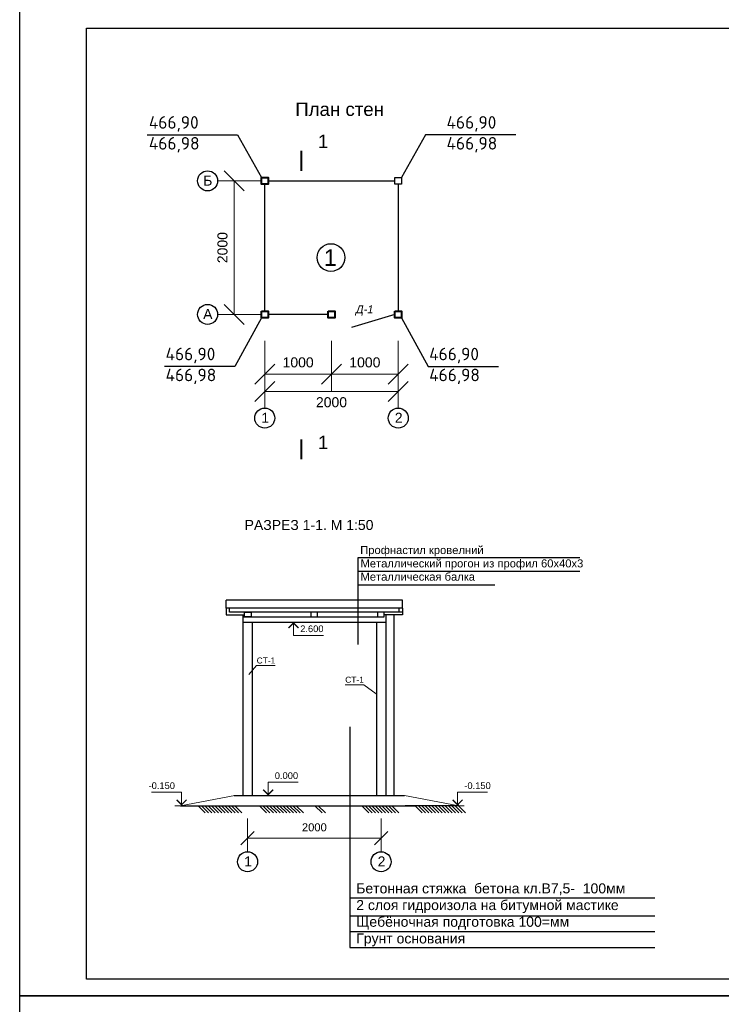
# Model space of a CAD drawing. Header units: millimetres. Extents: x 595270325 to 595481810, y -115960014 to -115841171.
# Tile 12 of 18: x 595270328 to 595280841, y -115885956 to -115871206. Entities that reach past the tile are written whole.
import ezdxf
from ezdxf.enums import TextEntityAlignment as Align

# ---------------------------------------------------------------- set-up
doc = ezdxf.new("R2010")
doc.units = ezdxf.units.MM
doc.layers.add('стена', color=7, linetype='Continuous')
doc.layers.add('стены', color=1, linetype='Continuous')
doc.styles.add('Arial 3.', font='arial.ttf')
doc.styles.get("Standard").update_dxf_attribs({"font": 'arial.ttf'})
doc.styles.add('Times New Roman', font='timesi.ttf', dxfattribs={"height": 300})
doc.dimstyles.new('Xikmatillo', dxfattribs={"dimtxt": 200, "dimasz": 200, "dimexe": 200, "dimexo": 0, "dimgap": 100, "dimtad": 1, "dimtxsty": 'Standard', "dimblk": 'OBLIQUE', "dimcen": 0, "dimclrd": 7, "dimclre": 7, "dimclrt": 7, "dimadec": 0, "dimazin": 0, "dimtfac": 1, "dimtmove": 1, "dimatfit": 3, "dimldrblk": 'OBLIQUE', "dimfxl": 200, "dimlwd": 13, "dimlwe": 13, "dimarcsym": 0})
doc.dimstyles.new('YOQUB', dxfattribs={"dimtxt": 150, "dimasz": 300, "dimexe": 250, "dimexo": 0, "dimgap": 100, "dimtad": 1, "dimdec": 0, "dimtxsty": 'Standard', "dimblk": 'OBLIQUE', "dimcen": 0, "dimclrd": 7, "dimclre": 7, "dimclrt": 7, "dimadec": 0, "dimazin": 0, "dimtfac": 1, "dimtdec": 0, "dimtmove": 1, "dimatfit": 3, "dimldrblk": 'OBLIQUE', "dimfxl": 100, "dimlwd": 13, "dimlwe": 13, "dimarcsym": 0})

# ---------------------------------------------------------------- blocks, each defined once
blk = doc.blocks.new('_Oblique')
at = {"color": 0, "linetype": 'ByBlock', "lineweight": -2}
blk.add_line((-0.5, -0.5), (0.5, 0.5), dxfattribs=at)
blk = doc.blocks.new('*D134')
at = {"color": 7, "lineweight": 13, "transparency": 16777216}
for p, q in [((595273743, -115883466), (595273743, -115883266)), ((595275743, -115883466), (595275743, -115883266)), ((595275743, -115883466), (595273743, -115883466))]:
    blk.add_line(p, q, dxfattribs=at)
at = {"layer": 'Defpoints', "color": 0, "transparency": 16777216}
for p in [(595273743, -115883466), (595273743, -115883466), (595275743, -115883466)]:
    blk.add_point(p, dxfattribs=at)
at = {"color": 7, "lineweight": 13, "transparency": 16777216, "xscale": 200, "yscale": 200, "zscale": 200, "rotation": 180}
blk.add_blockref('_Oblique', (595273743, -115883466), dxfattribs=at)
at = {"color": 7, "lineweight": 13, "transparency": 16777216, "xscale": 200, "yscale": 200, "zscale": 200}
blk.add_blockref('_Oblique', (595275743, -115883466), dxfattribs=at)
at = {"color": 7, "lineweight": 15, "transparency": 16777216, "insert": (595274743, -115883305), "char_height": 200, "attachment_point": 5, "style": 'Arial 3.'}
blk.add_mtext('{\\H0.6x;2000}', dxfattribs=at)
blk = doc.blocks.new('vcBlockPos')
at = {"color": 0, "linetype": 'ByBlock', "lineweight": -2, "style": 'Times New Roman'}
blk.add_attdef('ПОЗИЦИЯ', text='', height=300, dxfattribs=at).set_placement((0, 0), align=Align.BOTTOM_CENTER)
at = {"color": 0, "linetype": 'ByBlock', "lineweight": -2, "style": 'Times New Roman', "flags": 1}
blk.add_attdef('КОЛИЧЕСТВО', text='', height=300, dxfattribs=at).set_placement((0, 0), align=Align.RIGHT)
at = {"color": 0, "linetype": 'ByBlock', "lineweight": -2, "style": 'Times New Roman'}
blk.add_attdef('НТЕКСТ', text='', height=300, dxfattribs=at).set_placement((0, 0), align=Align.TOP_CENTER)
blk = doc.blocks.new('*D163')
at = {"color": 7, "lineweight": 13, "transparency": 16777216}
for p, q in [((595274000, -115876278), (595274000, -115877024)), ((595276000, -115876278), (595276000, -115877024)), ((595276000, -115876774), (595274000, -115876774))]:
    blk.add_line(p, q, dxfattribs=at)
at = {"layer": 'Defpoints', "color": 0, "transparency": 16777216}
for p in [(595274000, -115876278), (595276000, -115876278), (595274000, -115876774)]:
    blk.add_point(p, dxfattribs=at)
at = {"color": 7, "lineweight": 13, "transparency": 16777216, "xscale": 300, "yscale": 300, "zscale": 300, "rotation": 180}
blk.add_blockref('_Oblique', (595274000, -115876774), dxfattribs=at)
at = {"color": 7, "lineweight": 13, "transparency": 16777216, "xscale": 300, "yscale": 300, "zscale": 300}
blk.add_blockref('_Oblique', (595276000, -115876774), dxfattribs=at)
at = {"color": 7, "transparency": 16777216, "insert": (595275000, -115876937), "char_height": 150, "attachment_point": 5}
blk.add_mtext('2000', dxfattribs=at)
blk = doc.blocks.new('*D166')
at = {"color": 7, "lineweight": 13, "transparency": 16777216}
for p, q in [((595273950, -115873620), (595273294, -115873620)), ((595273544, -115873620), (595273544, -115875620)), ((595273950, -115875620), (595273294, -115875620))]:
    blk.add_line(p, q, dxfattribs=at)
at = {"layer": 'Defpoints', "color": 0, "transparency": 16777216}
for p in [(595273950, -115873620), (595273544, -115875620), (595273950, -115875620)]:
    blk.add_point(p, dxfattribs=at)
at = {"color": 7, "lineweight": 13, "transparency": 16777216, "xscale": 300, "yscale": 300, "zscale": 300}
for p, rotation in [((595273544, -115873620), 90), ((595273544, -115875620), 270)]:
    blk.add_blockref('_Oblique', p, dxfattribs=dict(at, rotation=rotation))
at = {"color": 7, "transparency": 16777216, "insert": (595273367, -115874620), "char_height": 150, "attachment_point": 5, "rotation": 90}
blk.add_mtext('2000', dxfattribs=at)
blk = doc.blocks.new('*D164')
at = {"color": 7, "lineweight": 13, "transparency": 16777216}
for p, q in [((595275000, -115876017), (595275000, -115876767)), ((595276000, -115876017), (595276000, -115876767)), ((595276000, -115876517), (595275000, -115876517))]:
    blk.add_line(p, q, dxfattribs=at)
at = {"layer": 'Defpoints', "color": 0, "transparency": 16777216}
for p in [(595275000, -115876017), (595276000, -115876017), (595275000, -115876517)]:
    blk.add_point(p, dxfattribs=at)
at = {"color": 7, "lineweight": 13, "transparency": 16777216, "xscale": 300, "yscale": 300, "zscale": 300, "rotation": 180}
blk.add_blockref('_Oblique', (595275000, -115876517), dxfattribs=at)
at = {"color": 7, "lineweight": 13, "transparency": 16777216, "xscale": 300, "yscale": 300, "zscale": 300}
blk.add_blockref('_Oblique', (595276000, -115876517), dxfattribs=at)
at = {"color": 7, "transparency": 16777216, "insert": (595275500, -115876340), "char_height": 150, "attachment_point": 5}
blk.add_mtext('1000', dxfattribs=at)
blk = doc.blocks.new('*D165')
at = {"color": 7, "lineweight": 13, "transparency": 16777216}
for p, q in [((595274000, -115876017), (595274000, -115876767)), ((595275000, -115876017), (595275000, -115876767)), ((595275000, -115876517), (595274000, -115876517))]:
    blk.add_line(p, q, dxfattribs=at)
at = {"layer": 'Defpoints', "color": 0, "transparency": 16777216}
for p in [(595274000, -115876017), (595275000, -115876017), (595274000, -115876517)]:
    blk.add_point(p, dxfattribs=at)
at = {"color": 7, "lineweight": 13, "transparency": 16777216, "xscale": 300, "yscale": 300, "zscale": 300, "rotation": 180}
blk.add_blockref('_Oblique', (595274000, -115876517), dxfattribs=at)
at = {"color": 7, "lineweight": 13, "transparency": 16777216, "xscale": 300, "yscale": 300, "zscale": 300}
blk.add_blockref('_Oblique', (595275000, -115876517), dxfattribs=at)
at = {"color": 7, "transparency": 16777216, "insert": (595274500, -115876340), "char_height": 150, "attachment_point": 5}
blk.add_mtext('1000', dxfattribs=at)

msp = doc.modelspace()

# ---------------------------------------------------------------- linework, layer by layer
for p, q in [((595274050, -115873620), (595275950, -115873620)), ((595274000, -115875570), (595274000, -115873670)), ((595276000, -115873670), (595276000, -115875570)), ((595274950, -115875620), (595274050, -115875620))]:
    msp.add_line(p, q)
at = {"lineweight": 30}
for p, q in [((595275950, -115875620), (595275298.758, -115875818.07)), ((595276062.623, -115879900), (595273422.623, -115879900)), ((595273422.623, -115880020), (595273422.623, -115879900)), ((595276062.623, -115880020), (595276062.623, -115879900)), ((595276062.623, -115880020), (595273422.623, -115880020)), ((595273422.623, -115880020), (595273422.623, -115880120)), ((595273422.623, -115880120), (595273695.593, -115880120)), ((595273472.623, -115880080), (595273472.623, -115880020)), ((595276062.623, -115880080), (595273472.623, -115880080)), ((595276062.623, -115880120), (595275789.652, -115880120)), ((595276012.623, -115880080), (595276012.623, -115880020)), ((595276062.623, -115880020), (595276062.623, -115880120)), ((595273672.623, -115880150), (595275789.652, -115880150)), ((595273672.623, -115880230), (595275812.623, -115880230)), ((595273542.623, -115882830), (595276092.454, -115882830)), ((595272736.534, -115882980), (595273542.623, -115882980)), ((595273542.623, -115882980), (595276252.525, -115882980)), ((595276908.543, -115882980), (595276102.454, -115882980))]:
    msp.add_line(p, q, dxfattribs=at)
at = {"color": 0, "ltscale": 0.02}
for p, q in [((595275399.517, -115880567.402), (595275399.517, -115879263.914)), ((595275399.517, -115879263.914), (595278720.69, -115879263.914)), ((595275399.517, -115879467.992), (595278720.69, -115879467.992)), ((595275399.517, -115879672.071), (595277445.568, -115879672.071))]:
    msp.add_line(p, q, dxfattribs=at)
at = {"color": 0, "lineweight": 30}
for p, q in [((595273672.623, -115880120), (595273672.623, -115882830)), ((595275812.623, -115880120), (595275812.623, -115882830)), ((595275932.623, -115880120), (595275932.623, -115882830)), ((595273812.623, -115880230), (595273812.623, -115882830)), ((595275672.623, -115880230), (595275672.623, -115882830))]:
    msp.add_line(p, q, dxfattribs=at)
at = {"lineweight": 15}
for p, q in [((595273672.623, -115880230), (595273672.623, -115880630)), ((595274356.24, -115880230), (595274531.24, -115880230)), ((595273552.623, -115882830), (595272736.534, -115882980)), ((595273812.623, -115882830), (595275072.623, -115882830)), ((595273975.409, -115882830), (595274150.409, -115882830)), ((595276092.454, -115882830), (595276908.543, -115882980)), ((595272829.747, -115882980), (595272654.747, -115882980)), ((595273002.525, -115882980), (595273108.591, -115883086.066)), ((595273052.548, -115882980), (595273158.614, -115883086.066)), ((595273102.572, -115882980), (595273208.638, -115883086.066)), ((595273152.595, -115882980), (595273258.661, -115883086.066)), ((595273202.619, -115882980), (595273308.685, -115883086.066)), ((595273252.642, -115882980), (595273358.708, -115883086.066)), ((595273302.665, -115882980), (595273408.732, -115883086.066)), ((595273352.689, -115882980), (595273458.755, -115883086.066)), ((595273402.712, -115882980), (595273508.778, -115883086.066)), ((595273452.736, -115882980), (595273558.802, -115883086.066)), ((595273502.759, -115882980), (595273608.825, -115883086.066)), ((595273552.783, -115882980), (595273658.849, -115883086.066)), ((595273922.525, -115882980), (595274028.591, -115883086.066)), ((595273972.548, -115882980), (595274078.614, -115883086.066)), ((595274022.572, -115882980), (595274128.638, -115883086.066)), ((595274072.595, -115882980), (595274178.661, -115883086.066)), ((595274122.619, -115882980), (595274228.685, -115883086.066)), ((595274172.642, -115882980), (595274278.708, -115883086.066)), ((595274222.665, -115882980), (595274328.732, -115883086.066)), ((595274272.689, -115882980), (595274378.755, -115883086.066)), ((595274322.712, -115882980), (595274428.778, -115883086.066)), ((595274372.736, -115882980), (595274478.802, -115883086.066)), ((595274422.759, -115882980), (595274528.825, -115883086.066)), ((595274472.783, -115882980), (595274578.849, -115883086.066)), ((595274752.525, -115882980), (595274858.591, -115883086.066)), ((595274802.548, -115882980), (595274908.614, -115883086.066)), ((595275452.572, -115882980), (595275558.638, -115883086.066)), ((595275502.595, -115882980), (595275608.661, -115883086.066)), ((595275552.619, -115882980), (595275658.685, -115883086.066)), ((595275602.642, -115882980), (595275708.708, -115883086.066)), ((595275652.665, -115882980), (595275758.732, -115883086.066)), ((595275702.689, -115882980), (595275808.755, -115883086.066)), ((595275752.712, -115882980), (595275858.778, -115883086.066)), ((595275802.736, -115882980), (595275908.802, -115883086.066)), ((595275852.759, -115882980), (595275958.825, -115883086.066)), ((595275902.783, -115882980), (595276008.849, -115883086.066)), ((595276252.525, -115882980), (595276358.591, -115883086.066)), ((595276302.548, -115882980), (595276408.614, -115883086.066)), ((595276352.572, -115882980), (595276458.638, -115883086.066)), ((595276402.595, -115882980), (595276508.661, -115883086.066)), ((595276452.619, -115882980), (595276558.685, -115883086.066)), ((595276502.642, -115882980), (595276608.708, -115883086.066)), ((595276552.665, -115882980), (595276658.732, -115883086.066)), ((595276602.689, -115882980), (595276708.755, -115883086.066)), ((595276652.712, -115882980), (595276758.778, -115883086.066)), ((595276702.736, -115882980), (595276808.802, -115883086.066)), ((595276752.759, -115882980), (595276858.825, -115883086.066)), ((595276802.783, -115882980), (595276908.849, -115883086.066)), ((595276815.33, -115882980), (595276990.33, -115882980)), ((595276852.806, -115882980), (595276958.872, -115883086.066)), ((595276902.83, -115882980), (595277008.896, -115883086.066))]:
    msp.add_line(p, q, dxfattribs=at)
at = {"lineweight": 25}
for p, q in [((595275272.538, -115881799.513), (595275272.538, -115885102.242)), ((595275272.538, -115884358.701), (595279845.511, -115884358.701)), ((595275272.538, -115884631.521), (595279845.511, -115884631.521)), ((595275272.538, -115884866.881), (595279845.511, -115884866.881)), ((595275272.538, -115885102.242), (595279845.511, -115885102.242)), ((595270328.213, -115885830.572), (595291331.196, -115885830.572))]:
    msp.add_line(p, q, dxfattribs=at)
at = {"color": 0, "lineweight": 15}
for p, q in [((595273742.623, -115883169.895), (595273742.623, -115883669.895)), ((595275742.623, -115883169.895), (595275742.623, -115883669.895))]:
    msp.add_line(p, q, dxfattribs=at)
for points in [[(595272240, -115872930), (595273590, -115872930), (595273950, -115873570)], [(595277760, -115872930), (595276410, -115872930), (595276050, -115873570)], [(595273950, -115875670), (595273550, -115876400), (595272500, -115876400)], [(595276050, -115875670), (595276450, -115876400), (595277500, -115876400)]]:
    msp.add_lwpolyline(points)
at = {"lineweight": 15}
for points in [[(595274547.369, -115873469.92, 30, 30, 0), (595274547.369, -115873169.92, 30, 30, 0), (595274547.369, -115873269.92, 0, 40, 0), (595274747.369, -115873269.92, 0, 0, 0), (595275047.369, -115873269.92, 0, 0, 0)], [(595274547.369, -115877491.117, 30, 30, 0), (595274547.369, -115877791.117, 30, 30, 0), (595274547.369, -115877691.117, 0, 40, 0), (595274747.369, -115877691.117, 0, 0, 0), (595275047.369, -115877691.117, 0, 0, 0)]]:
    msp.add_lwpolyline(points, format="xyseb", dxfattribs=at)
at = {"lineweight": 40}
for points in [[(595273950, -115873570), (595274050, -115873570), (595274050, -115873670), (595273950, -115873670)], [(595273950, -115875570), (595274050, -115875570), (595274050, -115875670), (595273950, -115875670)], [(595274950, -115875570), (595275050, -115875570), (595275050, -115875670), (595274950, -115875670)], [(595275950, -115875570), (595276050, -115875570), (595276050, -115875670), (595275950, -115875670)]]:
    msp.add_lwpolyline(points, close=True, dxfattribs=at)
msp.add_lwpolyline([(595275950, -115873570), (595276050, -115873570), (595276050, -115873670), (595275950, -115873670)], close=True)
at = {"lineweight": 30}
for points in [[(595273795.593, -115880150), (595273695.593, -115880150), (595273695.593, -115880080), (595273795.593, -115880080)], [(595274689.652, -115880150), (595274789.652, -115880150), (595274789.652, -115880080), (595274689.652, -115880080)], [(595275689.652, -115880150), (595275789.652, -115880150), (595275789.652, -115880080), (595275689.652, -115880080)]]:
    msp.add_lwpolyline(points, close=True, dxfattribs=at)
at = {"lineweight": 15, "const_width": 20}
for points in [[(595274356.24, -115880319.14), (595274431.24, -115880244.14), (595274506.24, -115880319.14)], [(595273975.409, -115882740.86), (595274050.409, -115882815.86), (595274125.409, -115882740.86)], [(595272829.747, -115882890.86), (595272754.747, -115882965.86), (595272679.747, -115882890.86)], [(595276815.33, -115882890.86), (595276890.33, -115882965.86), (595276965.33, -115882890.86)]]:
    msp.add_lwpolyline(points, dxfattribs=at)
at = {"lineweight": 15}
for points in [[(595274431.24, -115880230), (595274431.24, -115880430), (595274880.83, -115880430)], [(595273761.533, -115881016.227), (595273878.729, -115880880.104), (595274158.122, -115880880.104)], [(595275670.679, -115881304.398), (595275485.223, -115881168.179), (595275205.83, -115881168.179)], [(595274050.409, -115882830), (595274050.409, -115882630), (595274500, -115882630)], [(595272754.747, -115882980), (595272754.747, -115882780), (595272305.156, -115882780)], [(595276890.33, -115882980), (595276890.33, -115882780), (595277339.921, -115882780)]]:
    msp.add_lwpolyline(points, dxfattribs=at)
at = {"color": 0, "lineweight": 25}
for centre in [(595273143.845, -115873620), (595273143.845, -115875620), (595274000, -115877173.502), (595276000, -115877173.502), (595273742.623, -115883819.895), (595275742.623, -115883819.895)]:
    msp.add_circle(centre, 150, dxfattribs=at)
at = {"color": 0}
msp.add_circle((595274991.405, -115874768.834), 207.678, dxfattribs=at)
at = {"layer": 'стена', "color": 7, "lineweight": 25, "ltscale": 10}
for p, q in [((595270328.213, -115885830.572), (595270328.213, -115871080.572)), ((595291328.213, -115885830.572), (595270328.213, -115885830.572)), ((595270328.213, -115900580.572), (595270328.213, -115885830.572)), ((595270328.213, -115885830.572), (595291328.213, -115885830.572)), ((595290698.423, -115885830.572), (595270328.213, -115885830.572)), ((595270328.213, -115885830.572), (595291353.213, -115885830.572)), ((595270331.196, -115885830.572), (595291331.196, -115885830.572))]:
    msp.add_line(p, q, dxfattribs=at)
at = {"layer": 'стена', "color": 7, "lineweight": 30, "ltscale": 10}
for p, q in [((595271328.213, -115871330.572), (595291078.213, -115871330.572)), ((595271328.213, -115885580.572), (595271328.213, -115871330.572)), ((595291078.213, -115885580.572), (595271328.213, -115885580.572))]:
    msp.add_line(p, q, dxfattribs=at)

# ---------------------------------------------------------------- block references
at = {"lineweight": 15}
ref = msp.add_blockref('vcBlockPos', (595274018.425, -115880880.104), dxfattribs=dict(at, xscale=30, yscale=30, zscale=30))
ref.add_attrib('ПОЗИЦИЯ', 'СТ-1', dxfattribs={"color": 0, "linetype": 'ByBlock', "lineweight": -2, "height": 90}).set_placement((595274018.425, -115880850.104), align=Align.CENTER)
ref = msp.add_blockref('vcBlockPos', (595275345.526, -115881168.179), dxfattribs=dict(at, xscale=-30, yscale=30, zscale=30))
ref.add_attrib('ПОЗИЦИЯ', 'СТ-1', dxfattribs={"color": 0, "linetype": 'ByBlock', "lineweight": -2, "height": 90}).set_placement((595275345.526, -115881138.179), align=Align.CENTER)

# ---------------------------------------------------------------- texts
at = {"lineweight": 15, "style": 'Arial 3.'}
for s, p in [('План стен', (595274457.774, -115872447.369)), ('1', (595274797.774, -115872927.369)), ('1', (595274797.774, -115877437.369))]:
    msp.add_text(s, height=200, dxfattribs=at).set_placement(p, align=Align.TOP_LEFT)
at = {"color": 0, "lineweight": 25, "style": 'Arial 3.'}
for s, p in [('Б', (595273077.221, -115873690.818)), ('А', (595273077.221, -115875690.818)), ('1', (595273948.691, -115877244.321)), ('2', (595275948.691, -115877244.321)), ('1', (595273691.314, -115883890.713)), ('2', (595275691.314, -115883890.713))]:
    msp.add_text(s, height=150, dxfattribs=at).set_placement(p)
at = {"color": 0, "style": 'Arial 3.'}
for s, p in [('Профнастил кровелний ', (595275430.567, -115879210.6)), ('Металлический прогон из профил 60х40х3', (595275434.853, -115879410.6)), ('Металлическая балка ', (595275434.853, -115879609.389))]:
    msp.add_text(s, height=120, dxfattribs=at).set_placement(p)
at = {"lineweight": 15, "style": 'Arial 3.'}
for s, p in [('2.600', (595274531.24, -115880380)), ('0.000', (595274150.409, -115882580))]:
    msp.add_text(s, height=100, dxfattribs=at).set_placement(p)
for p in [(595272654.747, -115882730), (595277386.442, -115882730)]:
    msp.add_text('-0.150', height=100, dxfattribs=at).set_placement(p, align=Align.RIGHT)
at = {"char_height": 188.20914, "width": 820, "attachment_point": 1}
for insert in [(595272263.86, -115872649.98), (595276723.86, -115872649.98), (595272513.86, -115876119.98), (595276463.86, -115876119.98)]:
    msp.add_mtext('{\\fISOCPEUR|b0|i0|c204|p34;\\C1;466,90\\C256;\\P466,98}', dxfattribs=dict(at, insert=insert))
at = {"color": 0, "insert": (595274983.322, -115874768.834), "char_height": 249.214, "attachment_point": 5, "style": 'Arial 3.'}
msp.add_mtext('1', dxfattribs=at)
at = {"lineweight": 25, "insert": (595275365.386, -115875485.13), "char_height": 118.125, "attachment_point": 1, "style": 'Arial 3.'}
msp.add_mtext('{\\fArial|b0|i1|c204|p34;Д-1\\fArial|b0|i1|c0|p34;\\P }', dxfattribs=at)
at = {"lineweight": 25, "insert": (595275370.92, -115883893.792), "char_height": 150, "width": 8240.49971, "attachment_point": 1, "style": 'Arial 3.'}
msp.add_mtext('{\\fArial|b0|i0|c204|p34;\\PБетонная стяжка  бетона кл.В7,5-  100мм\\P2 слоя гидроизола на битумной мастике\\PЩебёночная подготовка 100=мм\\PГрунт основания}', dxfattribs=at)
at = {"layer": 'стены', "color": 0, "lineweight": 25, "insert": (595273698.446, -115878700.073), "char_height": 150, "width": 7285.72715, "attachment_point": 1, "style": 'Arial 3.'}
msp.add_mtext('{\\fArial|b0|i0|c204|p34;РАЗРЕЗ 1-1. М 1:50}', dxfattribs=at)

# ---------------------------------------------------------------- dimensions: what is measured, and where the dimension line sits
dim = msp.add_linear_dim(base=(595273543.845, -115875620), p1=(595273950, -115873620), p2=(595273950, -115875620), angle=90, dimstyle='YOQUB')
dim.commit()
dim.dimension.update_dxf_attribs({"geometry": '*D166', "text_midpoint": (595273367.259, -115874620)})
for base, p1, p2, picture, middle in [((595274000, -115876516.567), (595275000, -115876017.418), (595274000, -115876017.418), '*D165', (595274500, -115876339.981)), ((595275000, -115876516.567), (595276000, -115876017.418), (595275000, -115876017.418), '*D164', (595275500, -115876339.981))]:
    dim = msp.add_linear_dim(base=base, p1=p1, p2=p2, dimstyle='YOQUB')
    dim.commit()
    dim.dimension.update_dxf_attribs({"geometry": picture, "text_midpoint": middle})
dim = msp.add_linear_dim(base=(595274000, -115876773.502), p1=(595276000, -115876278.366), p2=(595274000, -115876278.366), dimstyle='YOQUB')
dim.commit()
dim.dimension.update_dxf_attribs({"geometry": '*D163', "text_midpoint": (595275000, -115877113.734), "dimtype": 160})
at = {"color": 0, "lineweight": 15}
dim = msp.add_linear_dim(base=(595273742.623, -115883465.821), p1=(595275742.623, -115883465.821), p2=(595273742.623, -115883465.821), text='{\\H0.6x;<>}', dimstyle='Xikmatillo', override={"dimtxsty": 'Arial 3.'}, dxfattribs=at)
dim.commit()
dim.dimension.update_dxf_attribs({"geometry": '*D134', "text_midpoint": (595274742.623, -115883304.553)})

doc.saveas('drawing.dxf')
